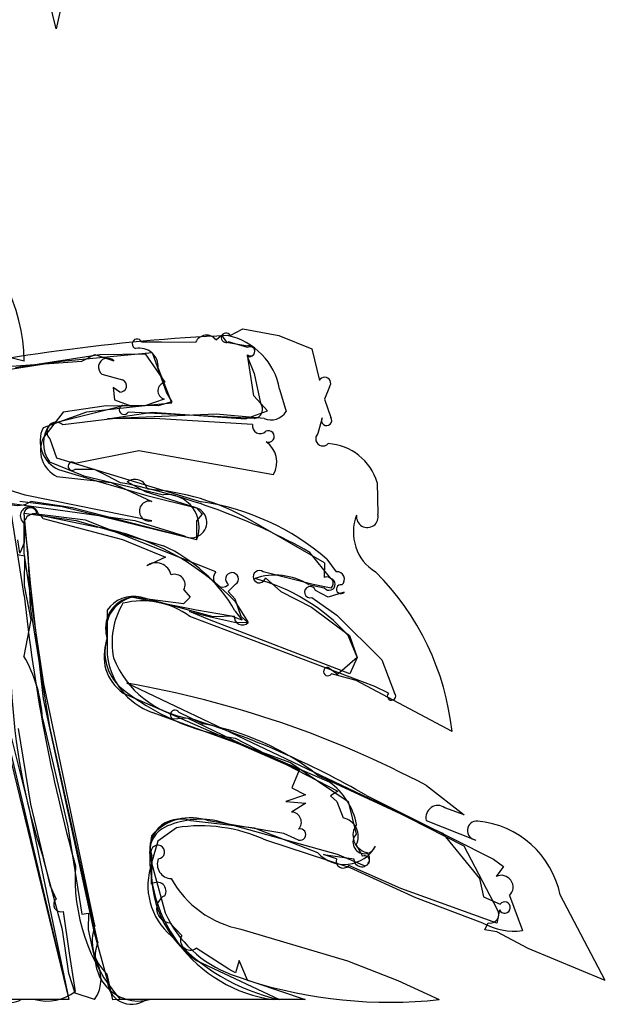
# Model space of a CAD drawing. Extents: x -1.77 to 1.77, y -3.36 to 0.01.
# Tile 6 of 8: x 0.82 to 1.77, y -3.36 to -1.76. Entities that reach past the tile are written whole.
import ezdxf

# ---------------------------------------------------------------- set-up
doc = ezdxf.new("R2010")
doc.units = 0

msp = doc.modelspace()

# ---------------------------------------------------------------- linework, layer by layer
at = {"layer": 'Wire 1', "color": 202, "linetype": 'CONTINUOUS'}
for p, q in [((0.89583, -1.676855), (0.874997, -1.770318)), ((0.874997, -1.770318), (0.864278, -1.725386)), ((1.158922, -2.270534), (1.179622, -2.259692)), ((1.179622, -2.259692), (1.238378, -2.270313)), ((1.135768, -2.277439), (1.144779, -2.269668)), ((1.144779, -2.269668), (1.152689, -2.281072)), ((1.238378, -2.270313), (1.292272, -2.292306)), ((1.01433, -2.280729), (1.046821, -2.280729)), ((1.046821, -2.280729), (1.102527, -2.281433)), ((1.152689, -2.281072), (1.187283, -2.287025)), ((1.187047, -2.290159), (1.155959, -2.280733)), ((1.292272, -2.292306), (1.304341, -2.34399)), ((0.555005, -2.364062), (0.883847, -2.311979)), ((0.822914, -2.311979), (0.780956, -2.301925)), ((0.883847, -2.311979), (1.031601, -2.297921)), ((1.031601, -2.297921), (1.05474, -2.363621)), ((1.186724, -2.30426), (1.197915, -2.332569)), ((1.197444, -2.368498), (1.187161, -2.30201)), ((1.063795, -2.380005), (1.041655, -2.322805)), ((1.197915, -2.332569), (1.208109, -2.380815)), ((1.320757, -2.354131), (1.312495, -2.37406)), ((1.05474, -2.363621), (1.063768, -2.3787)), ((1.219733, -2.393147), (1.197444, -2.368498)), ((1.312495, -2.37406), (1.322912, -2.404033)), ((0.987071, -2.384696), (0.865071, -2.414779)), ((0.983249, -2.384196), (1.012492, -2.384895)), ((1.041279, -2.384895), (0.987071, -2.384696)), ((1.012492, -2.384895), (1.063795, -2.380005)), ((1.063768, -2.3787), (1.041279, -2.384895)), ((0.958807, -2.406079), (1.031636, -2.395311)), ((1.035207, -2.405728), (0.958807, -2.406079)), ((1.197912, -2.405728), (0.992276, -2.395311)), ((1.031636, -2.395311), (1.183929, -2.406072)), ((1.195143, -2.415373), (1.035207, -2.405728)), ((1.183929, -2.406072), (1.219733, -2.393147)), ((1.309164, -2.404538), (1.302078, -2.430413)), ((0.906092, -2.478643), (1.010102, -2.457811)), ((1.010102, -2.457811), (1.229599, -2.496782)), ((0.864105, -2.476344), (0.919911, -2.499477)), ((0.937467, -2.489061), (0.905253, -2.4891)), ((0.958457, -2.499477), (0.937467, -2.489061)), ((0.919911, -2.499477), (1.049888, -2.529969)), ((0.980181, -2.510464), (0.958457, -2.499477)), ((1.020911, -2.525111), (0.990946, -2.509237)), ((1.398829, -2.510291), (1.399832, -2.561742)), ((1.1016, -2.550789), (1.020911, -2.525111)), ((0.783463, -2.541903), (1.003575, -2.572047)), ((0.884912, -2.549893), (0.815496, -2.541143)), ((1.104163, -2.603643), (0.884912, -2.549893)), ((0.822914, -2.565408), (0.822914, -2.60844)), ((0.922694, -2.571723), (0.843619, -2.561827)), ((0.845928, -2.562734), (0.942843, -2.58281)), ((0.822914, -2.625535), (0.822914, -2.576699)), ((1.135611, -2.655959), (0.922694, -2.571723)), ((1.003575, -2.572047), (1.083593, -2.597066)), ((1.312898, -2.64133), (1.190911, -2.571153)), ((0.815527, -2.625625), (0.812497, -2.603467)), ((0.822914, -2.60844), (0.815527, -2.625625)), ((0.81174, -2.627757), (0.823512, -2.629482)), ((0.854636, -2.838757), (0.822914, -2.625535)), ((0.823512, -2.629482), (0.822914, -2.678168)), ((1.323185, -2.666486), (1.288862, -2.624052)), ((1.312898, -2.64133), (1.311929, -2.665138)), ((1.294448, -2.676559), (1.212752, -2.655726)), ((1.216476, -2.66538), (1.241268, -2.687686)), ((0.822914, -2.678168), (0.833881, -2.734016)), ((1.155628, -2.687961), (1.167807, -2.676088)), ((1.286901, -2.676559), (1.312422, -2.682132)), ((1.323567, -2.682457), (1.294448, -2.676559)), ((1.131131, -2.729088), (1.013251, -2.697392)), ((1.167087, -2.700189), (1.155628, -2.687961)), ((1.241268, -2.687686), (1.291539, -2.713635)), ((1.166418, -2.703859), (1.187944, -2.738429)), ((1.176999, -2.728556), (1.167087, -2.700189)), ((1.291539, -2.713635), (1.353728, -2.759601)), ((0.958049, -2.718581), (0.95833, -2.790427)), ((1.124962, -2.734019), (1.092698, -2.720669)), ((1.092698, -2.720669), (1.126556, -2.729333)), ((1.126556, -2.729333), (1.16618, -2.737801)), ((1.165609, -2.728061), (1.131131, -2.729088)), ((1.187855, -2.738587), (1.176999, -2.728556)), ((0.833881, -2.734016), (0.822168, -2.793158)), ((1.354162, -2.822391), (1.124962, -2.734019)), ((1.16618, -2.737801), (1.187855, -2.738587)), ((1.36584, -2.795206), (1.351192, -2.759489)), ((1.353728, -2.759601), (1.365868, -2.79572)), ((1.334099, -2.822876), (1.36584, -2.795206)), ((1.365868, -2.79572), (1.354162, -2.822391)), ((1.31925, -2.811616), (1.334099, -2.822876)), ((1.364581, -2.83281), (1.323905, -2.822351)), ((0.938198, -3.232702), (0.854636, -2.838757)), ((1.420019, -3.041892), (0.990214, -2.837509)), ((1.520828, -2.91614), (1.364581, -2.83281)), ((0.790899, -2.88181), (0.830162, -3.040764)), ((1.258013, -2.967455), (1.031491, -2.885169)), ((1.075195, -2.88489), (1.114092, -2.903581)), ((0.85262, -2.894807), (0.894168, -3.071887)), ((1.089499, -2.894623), (1.06579, -2.896063)), ((1.177354, -2.936969), (1.089499, -2.894623)), ((1.320779, -2.998718), (1.177354, -2.936969)), ((1.258013, -2.967455), (1.351401, -3.030293)), ((1.301578, -2.987294), (1.505423, -3.082204)), ((1.47921, -3.004434), (1.540781, -3.052081)), ((1.351401, -3.030293), (1.364578, -3.083571)), ((0.830162, -3.040764), (0.89583, -3.353635)), ((1.540514, -3.103031), (1.420019, -3.041892)), ((1.540781, -3.052081), (1.509166, -3.040508)), ((1.198408, -3.073853), (1.094548, -3.061971)), ((1.478714, -3.061296), (1.559544, -3.093221)), ((0.894168, -3.071887), (0.916862, -3.214024)), ((1.302052, -3.114026), (1.198408, -3.073853)), ((1.505423, -3.082204), (1.565332, -3.15614)), ((1.595148, -3.207139), (1.540514, -3.103031)), ((0.885413, -3.239495), (0.854163, -3.123855)), ((1.030735, -3.165299), (1.031246, -3.118804)), ((1.332324, -3.123905), (1.311374, -3.116904)), ((1.311374, -3.116904), (1.360412, -3.123779)), ((1.43732, -3.172232), (1.352297, -3.134887)), ((1.565332, -3.15614), (1.572325, -3.185898)), ((1.593744, -3.228636), (1.43732, -3.172232)), ((1.572325, -3.185898), (1.599302, -3.197913)), ((1.770827, -3.322386), (1.697224, -3.182754)), ((1.598276, -3.20715), (1.593744, -3.228636)), ((0.916862, -3.214024), (0.927725, -3.212409)), ((0.927725, -3.212409), (0.92708, -3.23947)), ((0.89583, -3.310777), (0.885413, -3.239495)), ((0.92708, -3.23947), (0.937496, -3.28653)), ((1.079743, -3.249162), (1.060344, -3.22815)), ((1.176285, -3.238558), (1.350463, -3.290404)), ((1.574384, -3.23973), (1.579963, -3.228321)), ((1.594029, -3.242772), (1.574384, -3.23973)), ((1.644813, -3.270344), (1.594029, -3.242772)), ((1.156732, -3.303706), (1.103138, -3.26973)), ((1.770827, -3.322386), (1.644813, -3.270344)), ((1.10368, -3.289878), (1.239579, -3.353635)), ((1.173411, -3.289908), (1.167407, -3.309967)), ((1.187264, -3.322105), (1.173411, -3.289908)), ((1.350463, -3.290404), (1.432342, -3.322386)), ((1.167407, -3.309967), (1.156732, -3.303706)), ((0.906247, -3.342793), (0.89583, -3.310777)), ((0.967467, -3.353698), (0.958359, -3.311999)), ((1.432342, -3.322386), (1.499994, -3.353635)), ((0.89583, -3.353635), (0.817922, -3.353635)), ((0.937496, -3.353635), (0.906247, -3.342793)), ((1.015383, -3.353635), (0.967467, -3.353698)), ((1.239579, -3.353635), (1.015383, -3.353635))]:
    msp.add_line(p, q, dxfattribs=at)
for centre, radius, start, end in [((0.527655, -2.316836), 0.295298, 0.942388, 52.570817), ((1.007012, -2.28409), 0.008052, 24.665399, 252.912231), ((1.120325, -2.28924), 0.019435, 37.38554, 156.314766), ((1.152072, -2.274074), 0.00771, 27.333144, 300.274598), ((1.011076, -2.321702), 0.030599, 357.933491, 462.131644), ((1.190078, -2.295742), 0.009154, 248.509638, 467.774963), ((1.191716, -2.296041), 0.007509, 232.651893, 488.445539), ((1.313189, -2.348025), 0.009725, 321.101128, 515.488918), ((0.985673, -2.39145), 0.007649, 108.479351, 329.679734), ((1.196771, -2.390718), 0.015054, 274.3486, 401.13481), ((1.316211, -2.409012), 0.008348, 147.588928, 396.616229), ((0.904784, -2.446193), 0.050636, 141.655685, 216.545644), ((1.207836, -2.417416), 0.012856, 170.857003, 314.656701), ((1.221288, -2.434956), 0.009486, 246.540333, 477.7447), ((1.310048, -2.438899), 0.011641, 133.203798, 317.861999), ((1.194738, -2.476777), 0.040193, 330.150812, 415.485984), ((1.313178, -2.535951), 0.089412, 16.677485, 86.471839), ((0.901333, -2.483523), 0.006816, 45.726722, 305.101965), ((1.003509, -2.525955), 0.020912, 13.488786, 126.922932), ((0.783759, -3.520475), 1.028934, 60.600269, 78.994777), ((1.000846, -2.901537), 0.381154, 60.088814, 86.540791), ((1.055139, -2.582929), 0.05322, 337.094741, 455.662296), ((0.831274, -2.564529), 0.014764, 6.986147, 235.512746), ((0.832952, -2.561802), 0.010667, 359.869684, 559.755145), ((1.095699, -2.575135), 0.02505, 241.101478, 436.37491), ((1.435675, -2.591297), 0.075846, 158.55812, 238.477929), ((1.382623, -2.565842), 0.017691, 172.625699, 373.398276), ((0.866454, -2.990892), 0.41517, 43.73802, 79.397529), ((1.146096, -2.666087), 0.014578, 135.993764, 314.483732), ((1.161757, -2.667585), 0.010436, 305.436366, 598.547566), ((1.206509, -2.663679), 0.010111, 51.871341, 350.313307), ((1.232285, -2.766154), 0.10493, 58.634099, 108.575362), ((1.316477, -2.674651), 0.010545, 312.248436, 475.552549), ((1.090356, -2.9626), 0.432971, 6.159994, 45.092103), ((1.122303, -2.963792), 0.306806, 41.751526, 75.550455), ((1.320291, -2.676021), 0.009964, 217.835167, 433.116695), ((1.000804, -2.747465), 0.051597, 76.040615, 145.957913), ((1.178526, -2.729477), 0.012994, 173.742138, 316.454735), ((0.63049, -2.905967), 0.22241, 2.875963, 30.478224), ((1.06967, -2.780068), 0.111821, 185.315669, 250.036028), ((1.31819, -2.818452), 0.006917, 81.188856, 325.693283), ((0.708384, -4.462822), 1.649566, 62.141464, 80.162705), ((1.840037, -2.794746), 1.039355, 182.661725, 198.46027), ((1.068806, -2.889057), 0.007628, 33.109338, 246.711725), ((1.035932, -3.330435), 0.433951, 52.254421, 79.623599), ((1.256189, -3.088805), 0.110849, 10.86316, 54.360174), ((1.49782, -3.056585), 0.019678, 54.786755, 193.851273), ((1.077404, -3.108706), 0.04978, 69.854857, 201.992471), ((1.561232, -3.077776), 0.015538, 84.549577, 263.761222), ((1.548255, -3.213787), 0.152167, 11.767685, 84.549577), ((1.388042, -3.085352), 0.028856, 142.818205, 256.175439), ((1.378083, -3.096772), 0.018885, 135.652378, 339.018848), ((1.040652, -3.11281), 0.011153, 275.199772, 572.507084), ((1.345112, -3.075113), 0.058039, 222.103784, 330.679518), ((1.37343, -3.123857), 0.013019, 179.65532, 413.649327), ((1.209102, -3.14549), 0.178779, 174.175933, 233.86578), ((1.063386, -3.132757), 0.023452, 157.85853, 268.584215), ((1.343371, -3.127467), 0.011607, 162.128265, 320.259064), ((1.039717, -3.176649), 0.014474, 328.662372, 488.354654), ((1.206977, -3.076909), 0.164537, 208.810608, 259.249425), ((1.062026, -3.205071), 0.023141, 115.456851, 265.831209), ((1.606653, -3.203404), 0.009176, 204.088971, 503.241406), ((1.583067, -3.214512), 0.014153, 257.332973, 391.394579), ((1.005815, -3.257722), 0.072098, 159.694557, 228.835804), ((1.093736, -3.256835), 0.015959, 151.263125, 306.09383), ((0.890438, -3.320083), 0.057795, 324.511231, 395.488769), ((1.419209, -2.588234), 0.769652, 252.460561, 276.025096), ((0.79966, -3.318666), 0.039451, 201.696321, 297.57496)]:
    msp.add_arc(centre, radius, start, end, dxfattribs=at)
at = {"layer": 'Wire 2', "color": 3, "linetype": 'CONTINUOUS'}
for p, q in [((0.808661, -2.322396), (0.945812, -2.301562)), ((0.945812, -2.301562), (1.02034, -2.300212)), ((1.02034, -2.300212), (1.052408, -2.346685)), ((1.051107, -2.374033), (1.019379, -2.384895)), ((1.019379, -2.384895), (0.924553, -2.395311)), ((0.924553, -2.395311), (0.853528, -2.420839)), ((0.879059, -2.489061), (0.947787, -2.509747)), ((0.947787, -2.509747), (1.022852, -2.531473)), ((1.022852, -2.531473), (1.103823, -2.551289)), ((0.90185, -2.55156), (0.833462, -2.541143)), ((1.104163, -2.603643), (0.90185, -2.55156)), ((1.103823, -2.551289), (1.113261, -2.561489)), ((0.83333, -2.674358), (0.822815, -2.560326)), ((0.822815, -2.560326), (0.907587, -2.572325)), ((1.113261, -2.561489), (1.10415, -2.572406)), ((0.907587, -2.572325), (1.049908, -2.613303)), ((1.10415, -2.572406), (1.104163, -2.603643)), ((0.854163, -2.862971), (0.83333, -2.674358)), ((1.103755, -2.718225), (0.997452, -2.697392)), ((1.160759, -2.728163), (1.103755, -2.718225)), ((1.178347, -2.734901), (1.160759, -2.728163)), ((1.166619, -2.71927), (1.178347, -2.734901)), ((0.755772, -2.760533), (0.89583, -3.353635)), ((0.937496, -3.244546), (0.854163, -2.862971)), ((1.166931, -2.926943), (1.33457, -3.013703)), ((1.33457, -3.013703), (1.322447, -3.020965)), ((1.322447, -3.020965), (1.333011, -3.030488)), ((1.333011, -3.030488), (1.343129, -3.057109)), ((1.333722, -3.117083), (1.13661, -3.061971)), ((1.364578, -3.101012), (1.374898, -3.119748)), ((1.377764, -3.135121), (1.333722, -3.117083)), ((0.958463, -3.320413), (0.937496, -3.244546)), ((0.89583, -3.353635), (0.616144, -3.353635)), ((1.239579, -3.353635), (1.021298, -3.353635))]:
    msp.add_line(p, q, dxfattribs=at)
for centre, radius, start, end in [((1.055097, -2.360518), 0.014091, 101.000263, 253.55263), ((0.899507, -2.44252), 0.050835, 154.754505, 246.280809), ((0.811967, -2.508091), 0.039427, 198.48387, 303.037928), ((0.942765, -2.848564), 0.25851, 30.009875, 65.514544), ((1.006301, -2.747322), 0.050708, 100.050648, 198.90966), ((1.03095, -2.787384), 0.076368, 161.97624, 227.668163), ((1.226016, -2.54083), 0.390608, 230.87215, 261.299672), ((1.11035, -3.196082), 0.136657, 78.921338, 115.385746), ((1.337026, -3.087281), 0.030784, 333.511066, 438.564746), ((1.072162, -3.112376), 0.044684, 117.161451, 203.697361), ((1.132339, -3.167366), 0.107662, 159.881741, 229.995346), ((1.378033, -3.127117), 0.008008, 268.072613, 473.04553), ((1.314525, -3.024362), 0.337694, 221.888237, 257.177335), ((0.998003, -3.321663), 0.039559, 178.189174, 306.077215)]:
    msp.add_arc(centre, radius, start, end, dxfattribs=at)
at = {"layer": 'Wire 4', "color": 4, "linetype": 'CONTINUOUS'}
for p, q in [((1.239579, -2.358053), (1.250033, -2.394341)), ((0.971111, -2.405909), (0.886102, -2.416145)), ((1.135761, -2.398645), (0.971111, -2.405909)), ((1.214319, -2.405728), (1.135761, -2.398645)), ((0.86458, -2.43866), (0.875496, -2.470071)), ((0.875496, -2.470071), (1.111699, -2.541392)), ((0.822914, -2.694341), (0.800741, -2.55156)), ((1.316757, -2.635078), (1.331976, -2.655795)), ((1.291933, -2.697783), (1.332837, -2.72658)), ((1.318809, -2.697392), (1.298241, -2.686254)), ((1.344733, -2.689141), (1.318809, -2.697392)), ((1.39486, -2.842668), (1.09292, -2.72867)), ((1.332837, -2.72658), (1.406245, -2.799182)), ((1.406245, -2.799182), (1.427083, -2.853645)), ((1.416874, -2.853921), (1.39486, -2.842668)), ((0.812983, -2.911575), (0.832916, -3.034777)), ((0.832916, -3.034777), (0.864564, -3.166741)), ((1.38116, -3.020747), (1.520412, -3.090358)), ((1.071123, -3.073111), (1.040931, -3.095086)), ((1.040931, -3.095086), (1.030759, -3.130311)), ((1.354415, -3.138787), (1.216772, -3.093355)), ((1.520412, -3.090358), (1.588613, -3.124455)), ((1.030759, -3.130311), (1.052784, -3.211828)), ((1.588613, -3.124455), (1.604946, -3.136319)), ((1.461727, -3.187721), (1.354415, -3.138787)), ((1.604946, -3.136319), (1.592602, -3.15274)), ((0.864564, -3.166741), (0.874997, -3.189498)), ((1.570961, -3.228636), (1.461727, -3.187721)), ((1.614577, -3.183894), (1.635548, -3.241062)), ((0.886177, -3.210108), (0.896082, -3.277815)), ((0.896082, -3.277815), (0.906247, -3.340295)), ((1.16071, -3.31263), (1.281245, -3.353635)), ((0.840949, -3.353635), (0.670244, -3.353635)), ((1.281245, -3.353635), (0.979541, -3.353635))]:
    msp.add_line(p, q, dxfattribs=at)
for centre, radius, start, end in [((1.29787, -5.378916), 3.111909, 92.64103, 102.792662), ((1.132151, -2.377108), 0.109104, 10.058338, 78.191541), ((1.225502, -2.379103), 0.028878, 247.216375, 328.152332), ((0.875341, -2.427402), 0.015574, 46.291687, 226.292638), ((1.05164, -2.944101), 0.407164, 49.373027, 81.517461), ((1.333342, -2.66774), 0.012023, 309.686803, 456.523731), ((1.28945, -2.688935), 0.00919, 16.961316, 285.66953), ((1.339476, -2.684106), 0.007279, 77.757835, 316.232525), ((3.486877, -2.417811), 2.678278, 185.926305, 195.53483), ((1.091163, -2.77125), 0.124949, 149.149803, 191.555677), ((1.015783, -2.832686), 0.129497, 53.439865, 104.256396), ((1.115879, -2.73862), 0.158028, 201.399855, 261.878861), ((1.422105, -2.858443), 0.006914, 139.154607, 403.942835), ((0.684319, -4.223427), 1.389973, 59.911723, 72.877234), ((1.110164, -3.326299), 0.25618, 65.408626, 98.765844), ((1.21051, -3.154887), 0.304709, 176.280189, 220.711892), ((1.601064, -3.170099), 0.019311, 314.407899, 475.988057), ((0.883076, -3.198452), 0.012061, 132.059386, 284.896867), ((1.228081, -3.13232), 0.192485, 204.397325, 249.512413), ((1.622596, -3.134318), 0.107527, 241.301305, 276.91872), ((0.859717, -3.279022), 0.076937, 255.880743, 307.212258)]:
    msp.add_arc(centre, radius, start, end, dxfattribs=at)
at = {"layer": 'Wire 5', "color": 6, "linetype": 'CONTINUOUS'}
for p, q in [((0.770483, -2.32239), (0.91667, -2.311979)), ((0.91667, -2.311979), (0.938271, -2.301075)), ((0.938271, -2.301075), (0.969124, -2.311478)), ((0.949355, -2.333484), (0.983396, -2.342789)), ((0.978684, -2.362845), (0.968048, -2.355251)), ((0.968048, -2.355251), (0.970101, -2.375133)), ((0.970101, -2.375133), (0.998572, -2.385563)), ((0.956484, -2.384895), (0.886246, -2.395311)), ((0.998572, -2.385563), (0.956484, -2.384895)), ((0.886246, -2.395311), (0.854163, -2.436888)), ((0.824427, -2.530727), (0.626182, -2.468843)), ((0.876254, -2.50011), (0.964928, -2.509894)), ((0.964928, -2.509894), (1.03092, -2.540905)), ((1.031246, -2.572393), (0.824427, -2.530727)), ((0.853896, -2.568574), (0.983323, -2.603214)), ((0.829118, -2.62428), (0.822914, -2.575207)), ((0.983323, -2.603214), (1.053238, -2.631799)), ((0.83333, -2.713173), (0.829118, -2.62428)), ((1.053238, -2.631799), (1.022711, -2.646042)), ((1.082562, -2.707808), (0.999117, -2.697392)), ((1.093667, -2.697319), (1.082562, -2.707808)), ((1.083329, -2.685), (1.093667, -2.697319)), ((0.86458, -2.908615), (0.83333, -2.713173)), ((0.77083, -2.839934), (0.89583, -3.353635)), ((0.984477, -2.853619), (1.271263, -2.979286)), ((0.942998, -3.259828), (0.86458, -2.908615)), ((1.271263, -2.979286), (1.259481, -3.007957)), ((1.259481, -3.007957), (1.281639, -3.019775)), ((1.281639, -3.019775), (1.249609, -3.030206)), ((1.249609, -3.030206), (1.282325, -3.03333)), ((1.282325, -3.03333), (1.259163, -3.04765)), ((1.246138, -3.082805), (1.12352, -3.061971)), ((1.27059, -3.093224), (1.246138, -3.082805)), ((0.89583, -3.353635), (0.609458, -3.353635)), ((1.229162, -3.353635), (1.027445, -3.353635))]:
    msp.add_line(p, q, dxfattribs=at)
for centre, radius, start, end in [((0.958838, -2.32212), 0.0148, 45.975945, 230.155223), ((0.979434, -2.35244), 0.010432, 265.880539, 427.675707), ((0.896543, -2.457551), 0.047148, 154.007665, 244.511909), ((1.026962, -2.556692), 0.016275, 75.927379, 285.260323), ((0.839729, -2.578077), 0.017059, 33.852363, 170.316151), ((1.037839, -2.666283), 0.025269, 12.443255, 126.774366), ((1.068211, -2.676978), 0.017115, 332.048269, 469.439039), ((1.011723, -2.751552), 0.055608, 103.102611, 196.223279), ((1.025115, -2.794123), 0.07205, 157.96147, 235.665508), ((1.258308, -3.064279), 0.016651, 317.260916, 447.057452), ((1.094806, -3.142083), 0.085102, 70.280562, 139.077505), ((1.273142, -3.084394), 0.009191, 253.879003, 466.462349), ((1.261875, -3.121851), 0.234081, 171.273709, 261.966688), ((1.009695, -3.2847), 0.071184, 159.548724, 284.438916)]:
    msp.add_arc(centre, radius, start, end, dxfattribs=at)

doc.saveas('drawing.dxf')
